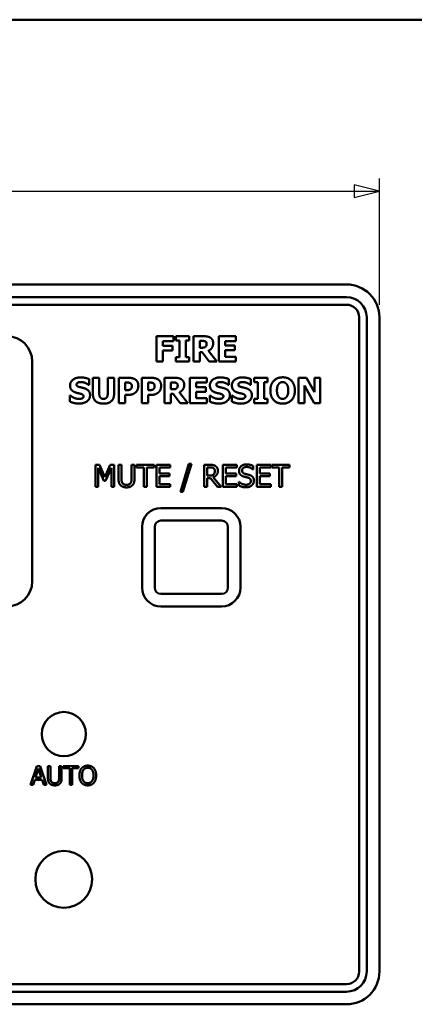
# Model space of a CAD drawing. Header units: millimetres. Extents: x 10 to 287, y 8 to 200.
# Tile 5 of 15: x 121 to 152, y 122 to 200. Entities that reach past the tile are written whole.
import ezdxf

# ---------------------------------------------------------------- set-up
doc = ezdxf.new("R2010")
doc.units = ezdxf.units.MM
for name, color, linetype, lineweight in [('Border (ISO)', 7, 'Continuous', 50), ('Dimension (ISO)', 7, 'Continuous', 25), ('Visible (ISO)', 7, 'Continuous', 50)]:
    doc.layers.add(name, color=color, linetype=linetype, lineweight=lineweight)
doc.styles.add('Note Text (ISO)', font='tahoma.ttf')
doc.dimstyles.new('Default (ISO)', dxfattribs={"dimtxt": 2.2, "dimasz": 2, "dimexe": 1, "dimexo": 1, "dimgap": 0.762, "dimtad": 1, "dimdec": 1, "dimtxsty": 'Note Text (ISO)', "dimblk": 'Filled-1', "dimcen": 0.09, "dimdle": 10, "dimclrd": 256, "dimclre": 256, "dimclrt": 256, "dimadec": 0, "dimazin": 0, "dimtfac": 0.863636, "dimtdec": 0, "dimtmove": 0, "dimatfit": 3, "dimfxl": 0, "dimtolj": 1, "dimlwd": -1, "dimlwe": -1, "dimarcsym": 0})

# ---------------------------------------------------------------- blocks, each defined once
blk = doc.blocks.new('Borders Border')
at = {"layer": 'Border (ISO)'}
blk.add_line((10, 200), (287, 200), dxfattribs=at)
blk = doc.blocks.new('Filled-1')
at = {"color": 0}
for p, q in [((0, 0), (-1, 0.25)), ((-1, 0.25), (-1, -0.25)), ((-1, 0), (0, 0)), ((-1, -0.25), (0, 0))]:
    blk.add_line(p, q, dxfattribs=at)
at = {"color": 0, "flags": 128}
blk.add_lwpolyline([(-1, -0.25), (0, 0), (-1, 0.25), (-1, -0.25)], dxfattribs=at)
at = {"color": 0}
blk.add_solid([(-1, -0.25), (0, 0), (-1, 0.25), (-1, -0.25)], dxfattribs=at)
blk = doc.blocks.new('*D7')
at = {"layer": 'Defpoints', "color": 0, "transparency": 16777216}
for p in [(149.405, 186.432), (39.405, 176.432), (149.405, 176.432)]:
    blk.add_point(p, dxfattribs=at)
at = {"layer": 'Dimension (ISO)', "transparency": 16777216}
for p, q in [((39.405, 177.432), (39.405, 187.432)), ((149.405, 177.432), (149.405, 187.432)), ((41.405, 186.432), (147.405, 186.432))]:
    blk.add_line(p, q, dxfattribs=at)
at = {"layer": 'Dimension (ISO)', "transparency": 16777216, "xscale": 2, "yscale": 2, "zscale": 2, "rotation": 180}
blk.add_blockref('Filled-1', (39.405, 186.432), dxfattribs=at)
at = {"layer": 'Dimension (ISO)', "transparency": 16777216, "xscale": 2, "yscale": 2, "zscale": 2}
blk.add_blockref('Filled-1', (149.405, 186.432), dxfattribs=at)
at = {"layer": 'Dimension (ISO)', "transparency": 16777216, "insert": (92.155, 189.484), "char_height": 2.2, "attachment_point": 1, "style": 'Note Text (ISO)'}
blk.add_mtext('\\A1;110', dxfattribs=at)

msp = doc.modelspace()

# ---------------------------------------------------------------- linework, layer by layer
at = {"layer": 'Visible (ISO)'}
for p, q in [((146.805, 179.032), (42.005, 179.032)), ((42.005, 178.032), (146.805, 178.032)), ((42.005, 177.432), (146.805, 177.432)), ((147.805, 176.432), (147.805, 124.632)), ((148.405, 176.432), (148.405, 124.632)), ((149.405, 124.632), (149.405, 176.432)), ((131.754, 174.932), (131.754, 172.932)), ((133.093, 174.932), (131.754, 174.932)), ((133.093, 174.551), (133.093, 174.932)), ((133.271, 174.932), (133.271, 174.584)), ((134.347, 174.932), (133.271, 174.932)), ((134.347, 174.584), (134.347, 174.932)), ((134.681, 174.932), (134.681, 172.932)), ((135.485, 174.932), (134.681, 174.932)), ((138.03, 174.932), (136.678, 174.932)), ((136.678, 174.932), (136.678, 172.932)), ((138.03, 174.551), (138.03, 174.932)), ((132.253, 174.174), (132.253, 174.551)), ((132.253, 174.551), (133.093, 174.551)), ((133.027, 174.174), (132.253, 174.174)), ((133.027, 173.793), (133.027, 174.174)), ((133.271, 174.584), (133.558, 174.584)), ((133.558, 174.584), (133.558, 173.281)), ((134.061, 174.584), (134.347, 174.584)), ((134.061, 173.281), (134.061, 174.584)), ((135.181, 174.026), (135.181, 174.564)), ((135.181, 174.564), (135.349, 174.564)), ((135.325, 174.026), (135.181, 174.026)), ((137.177, 174.551), (138.03, 174.551)), ((137.177, 174.199), (137.177, 174.551)), ((137.963, 174.199), (137.177, 174.199)), ((137.963, 173.819), (137.963, 174.199)), ((132.253, 173.793), (133.027, 173.793)), ((132.253, 172.932), (132.253, 173.793)), ((133.271, 173.281), (133.271, 172.932)), ((133.558, 173.281), (133.271, 173.281)), ((134.347, 173.281), (134.061, 173.281)), ((134.347, 172.932), (134.347, 173.281)), ((135.181, 173.666), (135.362, 173.666)), ((135.181, 172.932), (135.181, 173.666)), ((135.362, 173.666), (135.918, 172.932)), ((136.529, 172.932), (135.856, 173.783)), ((137.177, 173.819), (137.963, 173.819)), ((137.177, 173.313), (137.177, 173.819)), ((138.03, 173.313), (137.177, 173.313)), ((138.03, 172.932), (138.03, 173.313)), ((121.905, 155.532), (121.905, 172.932)), ((131.754, 172.932), (132.253, 172.932)), ((133.271, 172.932), (134.347, 172.932)), ((134.681, 172.932), (135.181, 172.932)), ((135.918, 172.932), (136.529, 172.932)), ((136.678, 172.932), (138.03, 172.932)), ((126.403, 171.083), (126.403, 171.54)), ((126.711, 171.639), (126.711, 170.362)), ((127.213, 171.639), (126.711, 171.639)), ((127.213, 170.391), (127.213, 171.639)), ((127.884, 171.639), (127.884, 170.391)), ((128.386, 171.639), (127.884, 171.639)), ((128.386, 170.364), (128.386, 171.639)), ((128.772, 171.639), (128.772, 169.639)), ((129.548, 171.639), (128.772, 171.639)), ((130.579, 171.639), (130.579, 169.639)), ((131.356, 171.639), (130.579, 171.639)), ((132.386, 171.639), (132.386, 169.639)), ((133.19, 171.639), (132.386, 171.639)), ((135.735, 171.639), (134.383, 171.639)), ((134.383, 171.639), (134.383, 169.639)), ((135.735, 171.258), (135.735, 171.639)), ((137.48, 171.083), (137.48, 171.54)), ((139.223, 171.083), (139.223, 171.54)), ((139.479, 171.639), (139.479, 171.291)), ((140.555, 171.639), (139.479, 171.639)), ((140.555, 171.291), (140.555, 171.639)), ((143.007, 171.639), (143.007, 169.639)), ((143.623, 171.639), (143.007, 171.639)), ((144.262, 170.493), (143.623, 171.639)), ((144.262, 171.639), (144.262, 170.493)), ((144.72, 171.639), (144.262, 171.639)), ((144.72, 169.639), (144.72, 171.639)), ((126.359, 171.083), (126.403, 171.083)), ((129.275, 170.667), (129.275, 171.266)), ((129.275, 171.266), (129.346, 171.266)), ((131.082, 170.667), (131.082, 171.266)), ((131.082, 171.266), (131.153, 171.266)), ((132.886, 170.733), (132.886, 171.271)), ((132.886, 171.271), (133.054, 171.271)), ((134.882, 171.258), (135.735, 171.258)), ((134.882, 170.907), (134.882, 171.258)), ((135.668, 170.907), (134.882, 170.907)), ((135.668, 170.526), (135.668, 170.907)), ((137.437, 171.083), (137.48, 171.083)), ((139.179, 171.083), (139.223, 171.083)), ((139.479, 171.291), (139.766, 171.291)), ((139.766, 171.291), (139.766, 169.988)), ((140.268, 171.291), (140.555, 171.291)), ((140.268, 169.988), (140.268, 171.291)), ((143.466, 171.033), (144.237, 169.639)), ((143.466, 169.639), (143.466, 171.033)), ((124.889, 170.234), (124.889, 169.757)), ((124.934, 170.234), (124.889, 170.234)), ((129.31, 170.667), (129.275, 170.667)), ((129.275, 170.294), (129.537, 170.294)), ((129.275, 169.639), (129.275, 170.294)), ((131.117, 170.667), (131.082, 170.667)), ((131.082, 170.294), (131.344, 170.294)), ((131.082, 169.639), (131.082, 170.294)), ((133.03, 170.733), (132.886, 170.733)), ((132.886, 170.373), (133.067, 170.373)), ((132.886, 169.639), (132.886, 170.373)), ((133.067, 170.373), (133.623, 169.639)), ((134.234, 169.639), (133.561, 170.49)), ((134.882, 170.526), (135.668, 170.526)), ((134.882, 170.02), (134.882, 170.526)), ((135.735, 170.02), (134.882, 170.02)), ((135.735, 169.639), (135.735, 170.02)), ((135.967, 170.234), (135.967, 169.757)), ((136.012, 170.234), (135.967, 170.234)), ((137.709, 170.234), (137.709, 169.757)), ((137.754, 170.234), (137.709, 170.234)), ((139.479, 169.988), (139.479, 169.639)), ((139.766, 169.988), (139.479, 169.988)), ((140.555, 169.988), (140.268, 169.988)), ((140.555, 169.639), (140.555, 169.988)), ((128.772, 169.639), (129.275, 169.639)), ((130.579, 169.639), (131.082, 169.639)), ((132.386, 169.639), (132.886, 169.639)), ((133.623, 169.639), (134.234, 169.639)), ((134.383, 169.639), (135.735, 169.639)), ((139.479, 169.639), (140.555, 169.639)), ((143.007, 169.639), (143.466, 169.639)), ((144.237, 169.639), (144.72, 169.639)), ((126.906, 164.754), (126.906, 163.004)), ((127.223, 164.754), (126.906, 164.754)), ((127.66, 163.78), (127.223, 164.754)), ((128.083, 164.754), (127.66, 163.78)), ((128.406, 164.754), (128.083, 164.754)), ((128.406, 163.004), (128.406, 164.754)), ((128.739, 164.754), (128.739, 163.662)), ((128.972, 164.754), (128.739, 164.754)), ((128.972, 163.662), (128.972, 164.754)), ((129.773, 164.754), (129.773, 163.656)), ((130.006, 164.754), (129.773, 164.754)), ((130.006, 163.662), (130.006, 164.754)), ((130.16, 164.754), (130.16, 164.547)), ((131.567, 164.754), (130.16, 164.754)), ((130.16, 164.547), (130.747, 164.547)), ((130.747, 164.547), (130.747, 163.004)), ((130.98, 164.547), (131.567, 164.547)), ((130.98, 163.004), (130.98, 164.547)), ((131.567, 164.547), (131.567, 164.754)), ((132.839, 164.754), (131.744, 164.754)), ((131.744, 164.754), (131.744, 163.004)), ((131.977, 164.547), (132.839, 164.547)), ((131.977, 164.068), (131.977, 164.547)), ((132.839, 164.547), (132.839, 164.754)), ((134.323, 164.832), (133.64, 162.624)), ((133.839, 162.624), (134.524, 164.832)), ((134.524, 164.832), (134.323, 164.832)), ((135.518, 164.754), (135.518, 163.004)), ((135.969, 164.754), (135.518, 164.754)), ((135.751, 163.895), (135.751, 164.553)), ((135.751, 164.553), (135.982, 164.553)), ((138.106, 164.754), (137.011, 164.754)), ((137.011, 164.754), (137.011, 163.004)), ((137.244, 164.547), (138.106, 164.547)), ((137.244, 164.068), (137.244, 164.547)), ((138.106, 164.547), (138.106, 164.754)), ((139.397, 164.394), (139.397, 164.672)), ((140.796, 164.754), (139.702, 164.754)), ((139.702, 164.754), (139.702, 163.004)), ((139.934, 164.547), (140.796, 164.547)), ((139.934, 164.068), (139.934, 164.547)), ((140.796, 164.547), (140.796, 164.754)), ((140.873, 164.754), (140.873, 164.547)), ((142.28, 164.754), (140.873, 164.754)), ((140.873, 164.547), (141.46, 164.547)), ((141.46, 164.547), (141.46, 163.004)), ((141.693, 164.547), (142.28, 164.547)), ((141.693, 163.004), (141.693, 164.547)), ((142.28, 164.547), (142.28, 164.754)), ((127.123, 164.512), (127.575, 163.486)), ((127.123, 163.004), (127.123, 164.512)), ((127.717, 163.486), (128.173, 164.512)), ((128.173, 164.512), (128.173, 163.004)), ((132.781, 164.068), (131.977, 164.068)), ((131.977, 163.861), (132.781, 163.861)), ((131.977, 163.211), (131.977, 163.861)), ((132.781, 163.861), (132.781, 164.068)), ((135.955, 163.895), (135.751, 163.895)), ((136.872, 163.004), (136.25, 163.766)), ((138.048, 164.068), (137.244, 164.068)), ((137.244, 163.861), (138.048, 163.861)), ((137.244, 163.211), (137.244, 163.861)), ((138.048, 163.861), (138.048, 164.068)), ((139.38, 164.394), (139.397, 164.394)), ((140.738, 164.068), (139.934, 164.068)), ((139.934, 163.861), (140.738, 163.861)), ((139.934, 163.211), (139.934, 163.861)), ((140.738, 163.861), (140.738, 164.068)), ((126.906, 163.004), (127.123, 163.004)), ((127.575, 163.486), (127.717, 163.486)), ((128.173, 163.004), (128.406, 163.004)), ((130.747, 163.004), (130.98, 163.004)), ((131.744, 163.004), (132.839, 163.004)), ((132.839, 163.211), (131.977, 163.211)), ((132.839, 163.004), (132.839, 163.211)), ((135.518, 163.004), (135.751, 163.004)), ((135.751, 163.7), (136.017, 163.7)), ((135.751, 163.004), (135.751, 163.7)), ((136.017, 163.7), (136.57, 163.004)), ((136.57, 163.004), (136.872, 163.004)), ((137.011, 163.004), (138.106, 163.004)), ((138.106, 163.211), (137.244, 163.211)), ((138.106, 163.004), (138.106, 163.211)), ((138.275, 163.401), (138.275, 163.109)), ((138.292, 163.401), (138.275, 163.401)), ((139.702, 163.004), (140.796, 163.004)), ((140.796, 163.211), (139.934, 163.211)), ((140.796, 163.004), (140.796, 163.211)), ((141.46, 163.004), (141.693, 163.004)), ((133.64, 162.624), (133.839, 162.624)), ((132.105, 161.332), (136.905, 161.332)), ((136.905, 160.332), (132.105, 160.332)), ((130.605, 155.032), (130.605, 159.832)), ((131.605, 159.832), (131.605, 155.032)), ((137.405, 155.032), (137.405, 159.832)), ((138.405, 159.832), (138.405, 155.032)), ((132.105, 154.532), (136.905, 154.532)), ((136.905, 153.532), (132.105, 153.532)), ((122.273, 140.9), (121.768, 139.4)), ((122.16, 139.99), (122.391, 140.696)), ((122.519, 140.9), (122.273, 140.9)), ((122.391, 140.696), (122.623, 139.99)), ((123.024, 139.4), (122.519, 140.9)), ((123.148, 140.9), (123.148, 139.964)), ((123.348, 140.9), (123.148, 140.9)), ((123.348, 139.964), (123.348, 140.9)), ((124.035, 140.9), (124.035, 139.96)), ((124.234, 140.9), (124.035, 140.9)), ((124.234, 139.964), (124.234, 140.9)), ((124.366, 140.9), (124.366, 140.723)), ((125.572, 140.9), (124.366, 140.9)), ((124.366, 140.723), (124.87, 140.723)), ((124.87, 140.723), (124.87, 139.4)), ((125.069, 140.723), (125.572, 140.723)), ((125.069, 139.4), (125.069, 140.723)), ((125.572, 140.723), (125.572, 140.9)), ((121.969, 139.4), (122.106, 139.82)), ((122.106, 139.82), (122.678, 139.82)), ((122.623, 139.99), (122.16, 139.99)), ((122.678, 139.82), (122.814, 139.4)), ((121.768, 139.4), (121.969, 139.4)), ((122.814, 139.4), (123.024, 139.4)), ((124.87, 139.4), (125.069, 139.4)), ((146.805, 123.632), (42.005, 123.632)), ((146.805, 123.032), (42.005, 123.032)), ((42.005, 122.032), (146.805, 122.032))]:
    msp.add_line(p, q, dxfattribs=at)
for centre, radius in [((124.405, 143.432), 1.75), ((124.405, 131.932), 2.25)]:
    msp.add_circle(centre, radius, dxfattribs=at)
for centre, radius, start, end in [((146.805, 176.432), 2.6, 0, 90), ((146.805, 176.432), 1.6, 0, 90), ((146.805, 176.432), 1, 0, 90), ((119.905, 172.932), 2, 0, 90), ((132.105, 159.832), 1.5, 90, 180), ((136.905, 159.832), 1.5, 0, 90), ((132.105, 159.832), 0.5, 90, 180), ((136.905, 159.832), 0.5, 0, 90), ((119.905, 155.532), 2, 270, 0), ((132.105, 155.032), 1.5, 180, 270), ((132.105, 155.032), 0.5, 180, 270), ((136.905, 155.032), 0.5, 270, 0), ((136.905, 155.032), 1.5, 270, 0), ((146.805, 124.632), 1.6, 270, 0), ((146.805, 124.632), 2.6, 270, 0), ((146.805, 124.632), 1, 270, 0)]:
    msp.add_arc(centre, radius, start, end, dxfattribs=at)
for points in [[(136.004, 174.825), (135.899, 174.89), (135.652, 174.932), (135.485, 174.932)], [(136.237, 174.383), (136.237, 174.545), (136.111, 174.757), (136.004, 174.825)], [(135.626, 174.093), (135.576, 174.052), (135.428, 174.026), (135.325, 174.026)], [(135.349, 174.564), (135.435, 174.564), (135.55, 174.553), (135.597, 174.533)], [(135.597, 174.533), (135.664, 174.504), (135.722, 174.396), (135.722, 174.319)], [(135.722, 174.319), (135.722, 174.235), (135.675, 174.131), (135.626, 174.093)], [(135.856, 173.783), (136.03, 173.867), (136.237, 174.154), (136.237, 174.383)], [(125.732, 171.675), (125.375, 171.675), (124.9, 171.326), (124.9, 171.046)], [(126.403, 171.54), (126.263, 171.602), (125.91, 171.675), (125.732, 171.675)], [(130.074, 171.508), (129.971, 171.576), (129.72, 171.639), (129.548, 171.639)], [(131.881, 171.508), (131.779, 171.576), (131.527, 171.639), (131.356, 171.639)], [(133.709, 171.532), (133.604, 171.597), (133.357, 171.639), (133.19, 171.639)], [(133.942, 171.09), (133.942, 171.252), (133.816, 171.464), (133.709, 171.532)], [(136.809, 171.675), (136.453, 171.675), (135.978, 171.326), (135.978, 171.046)], [(137.48, 171.54), (137.341, 171.602), (136.988, 171.675), (136.809, 171.675)], [(138.552, 171.675), (138.195, 171.675), (137.72, 171.326), (137.72, 171.046)], [(139.223, 171.54), (139.083, 171.602), (138.73, 171.675), (138.552, 171.675)], [(141.74, 171.681), (141.287, 171.681), (140.772, 171.12), (140.772, 170.639)], [(142.709, 170.639), (142.709, 171.124), (142.19, 171.681), (141.74, 171.681)], [(124.9, 171.046), (124.9, 170.838), (125.101, 170.561), (125.333, 170.48)], [(125.414, 171.108), (125.414, 171.159), (125.482, 171.244), (125.529, 171.265)], [(125.678, 170.905), (125.522, 170.941), (125.414, 171.03), (125.414, 171.108)], [(125.529, 171.265), (125.587, 171.291), (125.691, 171.31), (125.758, 171.31)], [(126.072, 170.801), (125.965, 170.838), (125.779, 170.882), (125.678, 170.905)], [(125.758, 171.31), (125.926, 171.31), (126.247, 171.179), (126.359, 171.083)], [(126.482, 170.265), (126.482, 170.472), (126.279, 170.725), (126.072, 170.801)], [(129.346, 171.266), (129.458, 171.266), (129.587, 171.257), (129.659, 171.226)], [(129.659, 171.226), (129.714, 171.203), (129.795, 171.082), (129.795, 170.996)], [(129.795, 170.996), (129.795, 170.905), (129.759, 170.796), (129.707, 170.748)], [(130.31, 171.009), (130.31, 171.182), (130.187, 171.432), (130.074, 171.508)], [(130.138, 170.532), (130.221, 170.616), (130.31, 170.869), (130.31, 171.009)], [(131.153, 171.266), (131.265, 171.266), (131.394, 171.257), (131.466, 171.226)], [(131.466, 171.226), (131.521, 171.203), (131.602, 171.082), (131.602, 170.996)], [(131.602, 170.996), (131.602, 170.905), (131.566, 170.796), (131.514, 170.748)], [(132.117, 171.009), (132.117, 171.182), (131.994, 171.432), (131.881, 171.508)], [(131.946, 170.532), (132.028, 170.616), (132.117, 170.869), (132.117, 171.009)], [(133.331, 170.8), (133.281, 170.759), (133.134, 170.733), (133.03, 170.733)], [(133.054, 171.271), (133.14, 171.271), (133.255, 171.26), (133.302, 171.24)], [(133.302, 171.24), (133.369, 171.211), (133.427, 171.103), (133.427, 171.026)], [(133.427, 171.026), (133.427, 170.942), (133.38, 170.838), (133.331, 170.8)], [(133.561, 170.49), (133.735, 170.574), (133.942, 170.861), (133.942, 171.09)], [(135.978, 171.046), (135.978, 170.838), (136.179, 170.561), (136.411, 170.48)], [(136.492, 171.108), (136.492, 171.159), (136.56, 171.244), (136.607, 171.265)], [(136.756, 170.905), (136.6, 170.941), (136.492, 171.03), (136.492, 171.108)], [(136.607, 171.265), (136.665, 171.291), (136.769, 171.31), (136.835, 171.31)], [(137.15, 170.801), (137.043, 170.838), (136.856, 170.882), (136.756, 170.905)], [(136.835, 171.31), (137.004, 171.31), (137.325, 171.179), (137.437, 171.083)], [(137.56, 170.265), (137.56, 170.472), (137.357, 170.725), (137.15, 170.801)], [(137.72, 171.046), (137.72, 170.838), (137.921, 170.561), (138.153, 170.48)], [(138.234, 171.108), (138.234, 171.159), (138.302, 171.244), (138.349, 171.265)], [(138.498, 170.905), (138.343, 170.941), (138.234, 171.03), (138.234, 171.108)], [(138.349, 171.265), (138.407, 171.291), (138.511, 171.31), (138.578, 171.31)], [(138.892, 170.801), (138.785, 170.838), (138.599, 170.882), (138.498, 170.905)], [(138.578, 171.31), (138.746, 171.31), (139.067, 171.179), (139.179, 171.083)], [(139.302, 170.265), (139.302, 170.472), (139.099, 170.725), (138.892, 170.801)], [(141.291, 170.639), (141.291, 170.817), (141.367, 171.075), (141.428, 171.153)], [(141.428, 171.153), (141.498, 171.237), (141.649, 171.304), (141.741, 171.304)], [(141.741, 171.304), (141.829, 171.304), (141.991, 171.232), (142.054, 171.15)], [(142.054, 171.15), (142.117, 171.07), (142.19, 170.819), (142.19, 170.639)], [(125.616, 169.968), (125.446, 169.968), (125.085, 170.106), (124.934, 170.234)], [(125.333, 170.48), (125.435, 170.445), (125.667, 170.398), (125.769, 170.37)], [(125.615, 169.603), (126.014, 169.603), (126.482, 169.967), (126.482, 170.265)], [(125.843, 170.007), (125.801, 169.988), (125.66, 169.968), (125.616, 169.968)], [(125.769, 170.37), (125.85, 170.349), (125.968, 170.255), (125.968, 170.179)], [(125.968, 170.179), (125.968, 170.112), (125.895, 170.03), (125.843, 170.007)], [(126.711, 170.362), (126.711, 169.986), (127.145, 169.597), (127.548, 169.597)], [(127.548, 169.978), (127.37, 169.978), (127.213, 170.182), (127.213, 170.391)], [(127.884, 170.391), (127.884, 170.174), (127.722, 169.978), (127.548, 169.978)], [(127.548, 169.597), (127.963, 169.597), (128.386, 169.994), (128.386, 170.364)], [(129.553, 170.678), (129.506, 170.67), (129.38, 170.667), (129.31, 170.667)], [(129.537, 170.294), (129.644, 170.294), (129.817, 170.33), (129.892, 170.36)], [(129.707, 170.748), (129.683, 170.723), (129.594, 170.684), (129.553, 170.678)], [(129.892, 170.36), (129.965, 170.391), (130.088, 170.479), (130.138, 170.532)], [(131.36, 170.678), (131.313, 170.67), (131.187, 170.667), (131.117, 170.667)], [(131.344, 170.294), (131.451, 170.294), (131.625, 170.33), (131.699, 170.36)], [(131.514, 170.748), (131.49, 170.723), (131.401, 170.684), (131.36, 170.678)], [(131.699, 170.36), (131.772, 170.391), (131.895, 170.479), (131.946, 170.532)], [(136.694, 169.968), (136.524, 169.968), (136.163, 170.106), (136.012, 170.234)], [(136.411, 170.48), (136.513, 170.445), (136.745, 170.398), (136.847, 170.37)], [(136.693, 169.603), (137.091, 169.603), (137.56, 169.967), (137.56, 170.265)], [(136.921, 170.007), (136.879, 169.988), (136.738, 169.968), (136.694, 169.968)], [(136.847, 170.37), (136.928, 170.349), (137.046, 170.255), (137.046, 170.179)], [(137.046, 170.179), (137.046, 170.112), (136.973, 170.03), (136.921, 170.007)], [(138.437, 169.968), (138.266, 169.968), (137.905, 170.106), (137.754, 170.234)], [(138.153, 170.48), (138.255, 170.445), (138.487, 170.398), (138.589, 170.37)], [(138.435, 169.603), (138.834, 169.603), (139.302, 169.967), (139.302, 170.265)], [(138.663, 170.007), (138.621, 169.988), (138.48, 169.968), (138.437, 169.968)], [(138.589, 170.37), (138.67, 170.349), (138.788, 170.255), (138.788, 170.179)], [(138.788, 170.179), (138.788, 170.112), (138.715, 170.03), (138.663, 170.007)], [(140.772, 170.639), (140.772, 170.159), (141.287, 169.597), (141.74, 169.597)], [(141.427, 170.129), (141.364, 170.211), (141.291, 170.454), (141.291, 170.639)], [(141.741, 169.975), (141.654, 169.975), (141.49, 170.046), (141.427, 170.129)], [(141.74, 169.597), (142.19, 169.597), (142.709, 170.153), (142.709, 170.639)], [(142.056, 170.132), (141.996, 170.051), (141.83, 169.975), (141.741, 169.975)], [(142.19, 170.639), (142.19, 170.451), (142.121, 170.219), (142.056, 170.132)], [(124.889, 169.757), (125.038, 169.693), (125.385, 169.603), (125.615, 169.603)], [(135.967, 169.757), (136.116, 169.693), (136.463, 169.603), (136.693, 169.603)], [(137.709, 169.757), (137.858, 169.693), (138.205, 169.603), (138.435, 169.603)], [(136.414, 164.662), (136.322, 164.721), (136.119, 164.754), (135.969, 164.754)], [(135.982, 164.553), (136.078, 164.553), (136.21, 164.526), (136.26, 164.493)], [(136.613, 164.279), (136.613, 164.417), (136.506, 164.602), (136.414, 164.662)], [(138.876, 164.785), (138.62, 164.785), (138.288, 164.497), (138.288, 164.285)], [(138.53, 164.309), (138.53, 164.432), (138.73, 164.584), (138.892, 164.584)], [(139.397, 164.672), (139.285, 164.727), (139.024, 164.785), (138.876, 164.785)], [(138.892, 164.584), (139.035, 164.584), (139.296, 164.47), (139.38, 164.394)], [(136.271, 163.985), (136.216, 163.93), (136.055, 163.895), (135.955, 163.895)], [(136.25, 163.766), (136.417, 163.828), (136.613, 164.088), (136.613, 164.279)], [(136.26, 164.493), (136.316, 164.455), (136.37, 164.337), (136.37, 164.261)], [(136.37, 164.261), (136.37, 164.17), (136.322, 164.034), (136.271, 163.985)], [(138.288, 164.285), (138.288, 164.183), (138.347, 164.027), (138.401, 163.968)], [(138.401, 163.968), (138.456, 163.91), (138.6, 163.838), (138.69, 163.814)], [(138.758, 164.036), (138.648, 164.066), (138.53, 164.198), (138.53, 164.309)], [(138.69, 163.814), (138.791, 163.788), (138.926, 163.757), (139.007, 163.734)], [(139.117, 163.944), (139.046, 163.966), (138.832, 164.017), (138.758, 164.036)], [(139.007, 163.734), (139.119, 163.702), (139.222, 163.571), (139.222, 163.466)], [(139.465, 163.503), (139.465, 163.666), (139.297, 163.889), (139.117, 163.944)], [(128.739, 163.662), (128.739, 163.475), (128.814, 163.22), (128.907, 163.129)], [(128.907, 163.129), (128.987, 163.048), (129.217, 162.967), (129.372, 162.967)], [(129.047, 163.309), (129.003, 163.376), (128.972, 163.54), (128.972, 163.662)], [(129.372, 163.166), (129.255, 163.166), (129.094, 163.238), (129.047, 163.309)], [(129.698, 163.309), (129.651, 163.238), (129.481, 163.166), (129.372, 163.166)], [(129.372, 162.967), (129.533, 162.967), (129.755, 163.047), (129.838, 163.129)], [(129.773, 163.656), (129.773, 163.539), (129.742, 163.376), (129.698, 163.309)], [(129.838, 163.129), (129.932, 163.218), (130.006, 163.479), (130.006, 163.662)], [(138.275, 163.109), (138.393, 163.052), (138.659, 162.973), (138.849, 162.973)], [(138.832, 163.174), (138.698, 163.174), (138.407, 163.293), (138.292, 163.401)], [(139.222, 163.466), (139.222, 163.334), (139.025, 163.174), (138.832, 163.174)], [(138.849, 162.973), (139.01, 162.973), (139.222, 163.055), (139.306, 163.132)], [(139.306, 163.132), (139.381, 163.201), (139.465, 163.4), (139.465, 163.503)], [(125.819, 140.729), (125.733, 140.626), (125.639, 140.339), (125.639, 140.15)], [(126.302, 140.932), (126.151, 140.932), (125.907, 140.829), (125.819, 140.729)], [(125.847, 140.15), (125.847, 140.296), (125.91, 140.527), (125.97, 140.604)], [(125.97, 140.604), (126.032, 140.684), (126.195, 140.759), (126.303, 140.759)], [(126.785, 140.729), (126.7, 140.825), (126.455, 140.932), (126.302, 140.932)], [(126.303, 140.759), (126.407, 140.759), (126.575, 140.682), (126.635, 140.604)], [(126.635, 140.604), (126.693, 140.528), (126.757, 140.299), (126.757, 140.15)], [(126.965, 140.15), (126.965, 140.338), (126.871, 140.629), (126.785, 140.729)], [(123.148, 139.964), (123.148, 139.804), (123.213, 139.585), (123.292, 139.507)], [(123.412, 139.662), (123.375, 139.719), (123.348, 139.86), (123.348, 139.964)], [(123.691, 139.539), (123.591, 139.539), (123.452, 139.601), (123.412, 139.662)], [(123.97, 139.662), (123.93, 139.601), (123.784, 139.539), (123.691, 139.539)], [(124.035, 139.96), (124.035, 139.859), (124.008, 139.719), (123.97, 139.662)], [(124.091, 139.507), (124.171, 139.584), (124.234, 139.808), (124.234, 139.964)], [(125.639, 140.15), (125.639, 139.966), (125.732, 139.673), (125.818, 139.573)], [(125.818, 139.573), (125.907, 139.472), (126.15, 139.369), (126.302, 139.369)], [(126.303, 139.541), (126.095, 139.541), (125.847, 139.855), (125.847, 140.15)], [(126.302, 139.369), (126.449, 139.369), (126.693, 139.469), (126.785, 139.573)], [(126.757, 140.15), (126.757, 139.855), (126.511, 139.541), (126.303, 139.541)], [(126.785, 139.573), (126.873, 139.673), (126.965, 139.968), (126.965, 140.15)], [(123.292, 139.507), (123.361, 139.438), (123.558, 139.369), (123.691, 139.369)], [(123.691, 139.369), (123.829, 139.369), (124.019, 139.437), (124.091, 139.507)]]:
    msp.add_open_spline(points, degree=2, dxfattribs=at)

# ---------------------------------------------------------------- block references
msp.add_blockref('Borders Border', (0, 0))

# ---------------------------------------------------------------- dimensions: what is measured, and where the dimension line sits
at = {"layer": 'Dimension (ISO)'}
dim = msp.add_linear_dim(base=(149.405, 186.432), p1=(39.405, 176.432), p2=(149.405, 176.432), angle=180, dimstyle='Default (ISO)', override={"dimgap": 0.762, "dimdec": 1, "dimtol": 0, "dimlim": 0, "dimtp": 0, "dimtm": 0, "dimtdec": 0, "dimtofl": 0, "dimatfit": 1}, dxfattribs=at)
dim.commit()
dim.dimension.update_dxf_attribs({"geometry": '*D7', "text_midpoint": (94.405, 186.432), "dimtype": 160})

doc.saveas('drawing.dxf')
